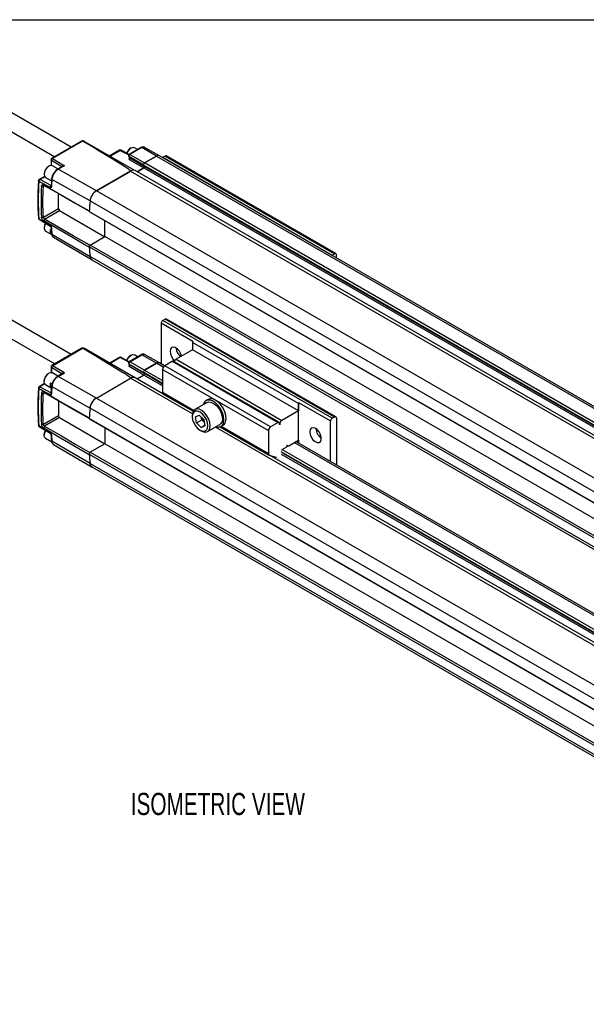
# Model space of a CAD drawing. Header units: millimetres. Extents: x 16 to 683, y 16 to 524.
# Tile 9 of 12: x 412 to 547, y 289 to 524. Entities that reach past the tile are written whole.
import ezdxf

# ---------------------------------------------------------------- set-up
doc = ezdxf.new("R2010")
doc.units = ezdxf.units.MM
doc.header["$LTSCALE"] = 2.5
doc.layers.add('DIMENSIONS', color=140, linetype='Continuous', lineweight=25)
doc.layers.add('TEXT', color=140, linetype='Continuous', lineweight=25)
doc.styles.add('SLDTEXTSTYLE0', font='TXT', dxfattribs={"width": 0.7})

msp = doc.modelspace()

# ---------------------------------------------------------------- linework, layer by layer
for p, q in [((424.56, 493.429), (407.315, 503.384)), ((405.351, 499.982), (420.631, 491.161)), ((427.115, 494.904), (419.935, 490.759)), ((427.292, 494.886), (420.112, 490.743)), ((427.748, 494.825), (439.53, 488.022)), ((436.112, 492.69), (433.779, 491.343)), ((433.881, 491.284), (436.289, 492.673)), ((436.289, 492.673), (438.302, 491.609)), ((438.375, 491.683), (436.458, 492.696)), ((436.462, 492.694), (436.458, 492.696)), ((438.269, 491.282), (438.458, 490.998)), ((441.232, 493.342), (438.377, 491.694)), ((441.408, 493.326), (438.554, 491.678)), ((438.554, 491.678), (442.092, 489.672)), ((438.847, 493.236), (438.733, 493.17)), ((440.418, 492.873), (439.65, 493.316)), ((444.946, 491.319), (441.408, 493.326)), ((444.946, 491.319), (442.092, 489.672)), ((442.092, 489.672), (444.946, 491.319)), ((445.656, 491.392), (442.096, 493.397)), ((444.946, 491.319), (667.179, 363.026)), ((667.894, 363.097), (445.66, 491.39)), ((446.966, 491.319), (446.461, 491.027)), ((446.966, 491.319), (487.372, 467.993)), ((487.729, 468.028), (447.323, 491.354)), ((419.275, 488.935), (419.161, 488.87)), ((419.757, 490.45), (419.757, 489.113)), ((419.759, 489.09), (419.757, 489.109)), ((419.853, 490.31), (422.342, 488.796)), ((419.853, 489.087), (419.853, 490.31)), ((421.4, 488.252), (420.079, 489.015)), ((420.112, 490.743), (422.939, 489.022)), ((422.593, 488.941), (421.291, 488.189)), ((422.939, 489.022), (421.467, 488.173)), ((441.871, 489.111), (438.36, 491.186)), ((438.36, 491.186), (438.532, 490.929)), ((438.373, 490.524), (441.91, 488.517)), ((438.462, 490.992), (438.458, 490.998)), ((438.532, 490.929), (442.043, 488.853)), ((442.043, 488.853), (441.871, 489.111)), ((441.871, 489.111), (664.105, 360.818)), ((442.043, 488.853), (441.871, 489.111)), ((664.325, 361.379), (442.092, 489.672)), ((446.461, 491.027), (486.867, 467.701)), ((418.139, 487.098), (418.139, 486.967)), ((421.291, 488.189), (420.835, 487.829)), ((430.57, 483.02), (421.467, 488.173)), ((438.759, 487.747), (430.57, 483.02)), ((430.575, 483.023), (438.759, 487.747)), ((438.759, 487.747), (660.992, 359.455)), ((439.83, 487.853), (439.471, 488.061)), ((662.064, 359.561), (439.83, 487.853)), ((441.91, 488.517), (440.296, 487.585)), ((440.296, 487.585), (441.91, 488.517)), ((441.91, 488.517), (664.144, 360.224)), ((442.043, 488.853), (664.276, 360.561)), ((416.764, 485.432), (416.788, 485.497)), ((419.803, 483.718), (416.866, 485.286)), ((418.225, 486.461), (416.939, 485.718)), ((417.109, 485.706), (418.297, 486.391)), ((419.803, 484.267), (417.109, 485.706)), ((418.218, 484.242), (417.931, 484.076)), ((418.217, 484.243), (418.014, 484.436)), ((418.472, 486.231), (419.912, 485.4)), ((429.064, 480.6), (419.964, 485.748)), ((417.931, 484.076), (417.476, 484.121)), ((421.535, 478.78), (421.535, 482.341)), ((652.809, 354.73), (430.575, 483.023)), ((429.07, 480.603), (651.303, 352.31)), ((417.931, 476.699), (421.535, 478.78)), ((418.217, 476.282), (421.787, 478.343)), ((421.787, 478.343), (432.572, 472.073)), ((428.878, 478.212), (428.883, 478.207)), ((428.878, 478.123), (651.111, 349.831)), ((429.079, 477.931), (428.878, 478.123)), ((429.079, 477.931), (651.313, 349.638)), ((416.866, 476.359), (419.803, 474.554)), ((416.935, 476.22), (419.714, 474.513)), ((417.476, 476.713), (417.931, 476.699)), ((418.217, 476.282), (418.015, 475.857)), ((432.597, 472.088), (432.597, 475.901)), ((418.139, 474.267), (418.139, 474.136)), ((418.472, 473.4), (419.916, 472.566)), ((419.595, 473.759), (419.791, 473.646)), ((419.595, 472.957), (419.839, 473.098)), ((419.87, 472.798), (419.595, 472.957)), ((419.964, 472.709), (429.064, 467.372)), ((420.33, 471.958), (429.553, 466.551)), ((429.079, 470.057), (432.597, 472.088)), ((654.83, 343.795), (432.597, 472.088)), ((428.878, 469.632), (429.079, 470.057)), ((651.111, 341.34), (428.878, 469.632)), ((428.883, 469.555), (428.878, 469.545)), ((651.313, 341.765), (429.079, 470.057)), ((486.867, 467.701), (487.372, 467.993)), ((651.303, 339.082), (429.07, 467.375)), ((429.504, 466.586), (651.737, 338.294)), ((487.877, 467.018), (487.877, 467.701)), ((424.56, 443.97), (407.315, 453.925)), ((446.006, 451.475), (453.583, 447.102)), ((446.006, 451.475), (446.006, 441.731)), ((446.966, 452.358), (446.461, 452.067)), ((486.867, 428.741), (446.461, 452.067)), ((487.372, 429.032), (446.966, 452.358)), ((487.729, 429.068), (447.323, 452.394)), ((405.351, 450.523), (420.631, 441.702)), ((478.786, 432.24), (453.532, 446.818)), ((453.532, 446.818), (453.532, 445.069)), ((427.115, 445.446), (419.935, 441.3)), ((420.112, 441.284), (427.292, 445.427)), ((439.522, 438.568), (427.748, 445.366)), ((453.532, 445.069), (449.604, 442.801)), ((478.786, 430.49), (453.532, 445.069)), ((436.112, 443.231), (433.779, 441.884)), ((436.289, 443.214), (433.881, 441.824)), ((438.293, 442.155), (436.289, 443.214)), ((438.368, 442.228), (436.458, 443.237)), ((441.232, 443.883), (438.376, 442.234)), ((438.554, 442.219), (441.408, 443.867)), ((442.092, 440.213), (438.554, 442.219)), ((438.847, 443.777), (438.733, 443.711)), ((440.418, 443.413), (439.65, 443.857)), ((444.946, 441.86), (441.408, 443.867)), ((445.656, 441.933), (442.096, 443.938)), ((446.849, 441.245), (445.66, 441.931)), ((448.713, 442.321), (446.875, 441.261)), ((448.713, 442.321), (473.967, 427.743)), ((474.145, 427.76), (448.892, 442.339)), ((449.604, 442.801), (474.858, 428.222)), ((419.757, 440.991), (419.757, 439.654)), ((419.759, 439.631), (419.757, 439.65)), ((422.342, 439.337), (419.853, 440.851)), ((419.853, 440.851), (419.853, 439.628)), ((421.4, 438.793), (420.079, 439.556)), ((422.939, 439.563), (420.112, 441.284)), ((421.467, 438.714), (422.939, 439.563)), ((438.27, 441.821), (438.458, 441.539)), ((438.288, 441.798), (438.36, 441.727)), ((438.36, 441.727), (441.871, 439.652)), ((438.36, 441.727), (438.532, 441.47)), ((441.91, 439.058), (438.373, 441.065)), ((438.458, 441.539), (438.462, 441.533)), ((442.043, 439.394), (438.532, 441.47)), ((441.871, 439.652), (442.043, 439.394)), ((441.871, 439.652), (442.043, 439.394)), ((446.37, 437.055), (441.871, 439.652)), ((442.092, 440.213), (444.946, 441.86)), ((444.946, 441.86), (442.092, 440.213)), ((442.092, 440.213), (446.37, 437.743)), ((446.549, 440.934), (444.946, 441.86)), ((446.37, 440.386), (471.624, 425.807)), ((446.37, 440.386), (446.37, 434.843)), ((472.129, 426.682), (446.875, 441.261)), ((418.139, 437.639), (418.139, 437.508)), ((419.275, 439.476), (419.161, 439.411)), ((420.89, 438.414), (420.786, 438.332)), ((421.291, 438.73), (420.89, 438.414)), ((422.593, 439.482), (421.291, 438.73)), ((430.57, 433.561), (421.467, 438.714)), ((430.57, 433.561), (438.759, 438.288)), ((453.476, 429.792), (438.759, 438.288)), ((439.83, 438.394), (439.462, 438.607)), ((446.453, 434.571), (439.83, 438.394)), ((440.296, 438.126), (441.91, 439.058)), ((441.91, 439.058), (440.296, 438.126)), ((446.37, 436.483), (441.91, 439.058)), ((446.37, 436.896), (442.043, 439.394)), ((416.788, 436.038), (416.764, 435.973)), ((416.866, 435.827), (419.803, 434.259)), ((418.225, 437.002), (416.939, 436.259)), ((418.297, 436.932), (417.109, 436.247)), ((417.109, 436.247), (419.803, 434.808)), ((418.217, 434.784), (418.014, 434.977)), ((418.247, 437.012), (418.228, 437.004)), ((418.472, 436.772), (419.913, 435.94)), ((420, 436.897), (419.595, 437.131)), ((419.872, 436.49), (419.595, 436.329)), ((419.595, 436.329), (419.999, 436.096)), ((419.822, 434.821), (419.943, 436.307)), ((419.903, 436.626), (419.859, 436.431)), ((419.885, 436.493), (419.861, 436.431)), ((419.964, 436.289), (429.064, 431.141)), ((453.788, 430.561), (446.37, 434.843)), ((417.476, 434.662), (417.931, 434.617)), ((417.931, 434.617), (418.218, 434.783)), ((419.803, 434.808), (419.822, 434.821)), ((421.535, 432.882), (421.535, 429.321)), ((430.575, 433.564), (652.809, 305.271)), ((446.518, 434.516), (453.67, 430.388)), ((456.974, 432.483), (454.078, 430.811)), ((457.212, 433.238), (456.706, 432.947)), ((478.836, 432.523), (486.412, 428.149)), ((478.836, 422.779), (478.836, 432.523)), ((651.303, 302.851), (429.07, 431.144)), ((478.786, 430.49), (474.858, 428.222)), ((478.786, 432.24), (478.786, 430.49)), ((421.535, 429.321), (417.931, 427.239)), ((421.787, 428.884), (418.217, 426.823)), ((421.787, 428.884), (432.572, 422.614)), ((428.883, 428.748), (428.878, 428.753)), ((651.111, 300.372), (428.878, 428.664)), ((428.878, 428.664), (429.079, 428.472)), ((651.313, 300.179), (429.079, 428.472)), ((453.45, 429.421), (453.45, 429.091)), ((454.2, 429.073), (455.067, 429.475)), ((454.444, 427.615), (454.2, 429.073)), ((454.444, 427.615), (455.706, 428.344)), ((455.067, 429.475), (456.176, 428.418)), ((455.706, 428.344), (455.603, 428.964)), ((456.28, 427.798), (455.706, 428.344)), ((456.176, 428.418), (456.42, 426.961)), ((486.412, 418.405), (486.412, 428.149)), ((487.372, 429.032), (486.867, 428.741)), ((487.877, 428.741), (487.877, 417.559)), ((419.803, 425.095), (416.866, 426.9)), ((416.934, 426.761), (419.714, 425.054)), ((417.931, 427.239), (417.476, 427.254)), ((418.217, 426.823), (418.015, 426.398)), ((432.597, 426.442), (432.597, 422.629)), ((455.553, 426.559), (454.444, 427.615)), ((455.31, 425.869), (455.596, 425.703)), ((455.553, 426.559), (456.405, 427.051)), ((456.42, 426.961), (455.553, 426.559)), ((457.114, 425.553), (460.01, 427.225)), ((619.071, 334.196), (458.967, 426.622)), ((460.099, 426.676), (471.772, 419.937)), ((460.278, 426.761), (460.783, 427.052)), ((471.624, 420.264), (460.324, 426.788)), ((471.624, 425.807), (471.624, 420.264)), ((473.967, 427.743), (472.129, 426.682)), ((474.378, 427.179), (474.207, 427.681)), ((418.139, 424.808), (418.139, 424.677)), ((418.472, 423.941), (419.915, 423.108)), ((429.064, 417.913), (419.964, 423.25)), ((476.525, 422.186), (478.786, 423.491)), ((625.676, 338.01), (478.194, 423.149)), ((478.786, 423.491), (478.786, 422.808)), ((420.33, 422.499), (429.553, 417.092)), ((432.597, 422.629), (429.079, 420.598)), ((654.83, 294.336), (432.597, 422.629)), ((474.879, 421.271), (476.01, 421.923)), ((474.892, 421.278), (622.404, 336.121)), ((476.106, 422.132), (476.045, 422.309)), ((476.083, 422.199), (476.168, 422.15)), ((625.258, 337.768), (477.776, 422.908)), ((429.079, 420.598), (428.878, 420.173)), ((428.878, 420.173), (651.111, 291.881)), ((428.878, 420.086), (428.883, 420.096)), ((429.079, 420.598), (651.313, 292.306)), ((471.824, 419.915), (473.489, 419.42)), ((619.698, 334.559), (471.859, 419.905)), ((621.808, 335.777), (474.701, 420.7)), ((621.313, 335.491), (474.74, 420.106)), ((621.671, 335.697), (474.873, 420.442)), ((429.07, 417.916), (651.303, 289.623)), ((429.504, 417.127), (651.737, 288.835))]:
    msp.add_line(p, q)
at = {"flags": 128}
for points in [[(439.65, 493.316), (439.282, 493.387), (438.847, 493.236)], [(419.275, 488.935), (418.84, 488.585), (418.472, 488.087), (418.225, 487.519), (418.139, 486.967), (418.225, 486.515), (418.472, 486.231), (418.472, 486.231)], [(420.079, 489.015), (419.71, 489.087), (419.275, 488.935)], [(438.532, 490.929), (438.488, 490.962), (438.462, 490.992)], [(446.461, 491.027), (446.39, 490.981), (446.381, 490.974)], [(418.015, 484.436), (418.815, 483.977), (422.018, 482.142), (425.448, 480.177), (428.878, 478.212)], [(418.217, 484.243), (419.018, 483.784), (422.22, 481.949), (425.65, 479.984), (428.879, 478.134)], [(428.878, 469.545), (428.078, 470.01), (424.875, 471.871), (421.445, 473.864), (418.015, 475.857)], [(418.481, 475.271), (418.472, 475.256), (418.225, 474.688), (418.139, 474.136), (418.225, 473.684), (418.472, 473.4), (418.472, 473.4)], [(429.047, 469.989), (428.279, 470.435), (425.077, 472.296), (421.647, 474.289), (418.217, 476.282)], [(486.787, 467.648), (486.797, 467.655), (486.867, 467.701)], [(450.889, 443.543), (450.723, 444.093), (450.379, 444.728), (449.922, 445.254), (449.414, 445.602), (448.923, 445.724), (448.515, 445.604), (448.247, 445.258), (448.153, 444.733)], [(437.845, 442.504), (438.043, 442.929), (438.412, 443.426), (438.847, 443.777), (439.282, 443.928), (439.65, 443.857)], [(418.472, 436.772), (418.472, 436.772), (418.225, 437.056), (418.139, 437.508), (418.225, 438.06), (418.472, 438.628), (418.84, 439.125), (419.275, 439.476), (419.71, 439.628), (420.079, 439.556)], [(438.462, 441.533), (438.488, 441.503), (438.532, 441.47)], [(428.878, 428.753), (428.078, 429.211), (424.875, 431.046), (421.445, 433.011), (418.015, 434.977)], [(428.879, 428.675), (428.279, 429.019), (425.077, 430.853), (421.647, 432.819), (418.217, 434.784)], [(461.017, 428.396), (460.924, 429.237), (460.65, 430.123), (460.216, 430.99), (459.654, 431.772), (459.006, 432.412), (458.32, 432.863), (457.646, 433.09), (457.036, 433.077), (456.533, 432.825), (456.176, 432.353), (456.034, 431.94)], [(456.974, 432.483), (456.979, 432.486), (457.485, 432.624), (458.076, 432.526), (458.703, 432.198), (459.313, 431.671), (459.851, 430.987), (460.274, 430.207), (460.544, 429.396), (460.639, 428.625), (460.549, 427.959), (460.284, 427.455), (460.01, 427.225)], [(460.783, 427.052), (461.135, 427.359), (461.413, 427.903), (461.521, 428.605), (461.451, 429.417), (461.208, 430.279), (460.808, 431.133), (460.28, 431.916), (459.662, 432.575), (458.997, 433.062), (458.332, 433.343), (457.714, 433.398), (457.212, 433.238)], [(457.743, 426.943), (457.647, 427.729), (457.37, 428.555), (456.935, 429.347), (456.38, 430.037), (455.757, 430.561), (455.119, 430.874), (454.523, 430.948), (454.023, 430.776), (453.662, 430.374), (453.474, 429.777), (453.45, 429.421)], [(457.17, 426.943), (457.079, 427.659), (456.815, 428.411), (456.404, 429.124), (455.885, 429.728), (455.31, 430.165), (454.735, 430.392), (454.217, 430.386), (453.805, 430.148), (453.541, 429.702), (453.45, 429.091), (453.541, 428.374), (453.805, 427.623), (454.217, 426.91), (454.735, 426.306), (455.31, 425.869), (455.885, 425.642), (456.404, 425.648), (456.815, 425.885), (457.079, 426.332), (457.17, 426.943)], [(459.069, 426.682), (459.654, 426.594), (460.216, 426.727), (460.65, 427.093), (460.924, 427.663), (461.017, 428.396)], [(474.207, 427.681), (474.191, 427.714), (474.171, 427.741), (474.145, 427.761), (474.115, 427.773), (474.081, 427.777), (474.045, 427.773), (474.006, 427.762), (473.967, 427.743)], [(418.015, 426.398), (418.815, 425.933), (422.018, 424.072), (425.448, 422.079), (428.878, 420.086)], [(418.472, 423.941), (418.472, 423.941), (418.225, 424.224), (418.139, 424.677), (418.225, 425.229), (418.472, 425.797), (418.48, 425.811)], [(418.217, 426.823), (419.018, 426.357), (422.22, 424.497), (425.65, 422.504), (429.047, 420.53)], [(455.596, 425.703), (455.757, 425.618), (456.38, 425.422), (456.935, 425.471), (457.37, 425.762), (457.647, 426.267), (457.743, 426.943)], [(481.488, 425.489), (481.582, 424.855), (481.85, 424.199), (482.258, 423.609), (482.749, 423.164), (483.257, 422.925), (483.714, 422.924), (484.058, 423.161), (484.242, 423.604), (484.242, 424.194), (484.058, 424.85), (483.714, 425.484), (483.257, 426.01), (482.749, 426.358), (482.258, 426.48), (481.85, 426.36), (481.582, 426.014), (481.488, 425.489)], [(476.045, 422.309), (476.076, 422.243), (476.117, 422.189), (476.169, 422.15), (476.229, 422.125), (476.296, 422.117), (476.369, 422.124), (476.446, 422.147), (476.525, 422.186)], [(473.489, 419.42), (473.522, 419.412), (473.536, 419.41)]]:
    msp.add_lwpolyline(points, dxfattribs=at)
for centre, radius, start, end in [((427.412, 494.052), 0.842, 66.5421, 98.235), ((436.186, 492.528), 0.178, 54.88667, 114.47433), ((436.393, 492.538), 0.171, 67.78908, 127.61016), ((439.958, 491.277), 2.256, 122.89395, 161.85285), ((440.205, 491.136), 2.501, 122.87782, 160.67308), ((441.305, 493.18), 0.178, 54.88667, 114.47433), ((441.814, 492.758), 0.699, 66.21109, 125.57229), ((445.365, 490.733), 0.721, 66.21109, 125.57229), ((445.364, 490.735), 0.719, 65.69288, 125.61758), ((447.175, 491.027), 0.359, 65.69288, 125.61758), ((438.207, 490.823), 0.342, 299.01799, 18.00011), ((442.322, 489.257), 0.474, 119.01815, 198.00012), ((442.322, 489.257), 0.474, 119.01799, 198.00011), ((420.359, 486.997), 2.223, 122.60548, 177.39452), ((439.385, 486.887), 1.064, 65.26199, 126.04847), ((439.385, 486.885), 1.066, 65.30813, 126.00233), ((441.772, 488.766), 0.284, 299.01799, 18.00011), ((441.772, 488.766), 0.284, 299.01799, 18.00011), ((484.019, 480.823), 67.301, 176.1973, 183.8027), ((496.779, 478.656), 77.142, 174.72521, 176.23769), ((484.691, 480.417), 67.317, 176.84597, 183.15403), ((432.385, 480.219), 3.338, 122.8418, 173.39588), ((505.659, 473.43), 76.924, 174.64964, 176.50193), ((505.729, 473.421), 77, 174.65029, 176.43282), ((422.084, 478.805), 0.549, 182.61517, 237.26936), ((420.318, 474.168), 2.182, 149.01233, 177.40564), ((421.038, 473.358), 1.498, 164.46971, 195.53024), ((477.667, 478.656), 58.009, 184.05554, 185.88458), ((486.958, 473.43), 58.204, 183.74083, 185.9716), ((486.882, 473.42), 58.133, 183.82256, 185.97243), ((487.569, 467.751), 0.312, 350.78596, 129.20329), ((430.044, 467.398), 0.975, 181.34683, 236.33492), ((447.06, 451.136), 1.107, 122.76829, 162.14054), ((447.175, 452.066), 0.359, 65.69288, 125.61758), ((454.429, 446.805), 0.897, 160.66478, 179.12399), ((427.412, 444.593), 0.842, 66.5421, 98.23501), ((451.224, 444.89), 3.075, 182.92501, 231.09175), ((452.723, 445.757), 3.115, 184.96952, 228.74245), ((436.186, 443.069), 0.178, 54.88667, 114.47433), ((436.393, 443.079), 0.171, 67.78908, 127.61016), ((439.958, 441.817), 2.256, 122.8999, 161.85246), ((441.305, 443.721), 0.178, 54.88667, 114.47433), ((441.814, 443.299), 0.699, 66.21109, 125.57229), ((445.365, 441.274), 0.721, 66.21109, 125.57229), ((445.364, 441.276), 0.719, 65.69288, 125.61758), ((448.817, 442.18), 0.175, 64.88371, 126.42675), ((450.208, 441.866), 1.113, 122.85909, 162.90307), ((420.114, 440.991), 0.357, 119.87463, 180.06207), ((438.207, 441.364), 0.342, 299.01799, 18.00011), ((442.322, 439.798), 0.474, 119.01799, 198.00011), ((442.322, 439.798), 0.474, 119.01799, 198.00011), ((447.467, 440.336), 1.098, 122.60548, 177.39452), ((420.359, 437.538), 2.223, 122.6112, 177.39417), ((439.385, 437.428), 1.064, 65.26199, 126.04847), ((439.385, 437.426), 1.066, 65.30813, 126.00233), ((441.772, 439.307), 0.284, 299.01799, 18.00011), ((441.772, 439.307), 0.284, 299.01799, 18.00011), ((484.019, 431.364), 67.301, 176.1973, 183.8027), ((421.038, 436.73), 1.498, 164.46974, 195.53031), ((496.779, 429.197), 77.142, 174.72521, 176.23769), ((420.641, 436.905), 0.723, 177.78662, 208.01688), ((446.737, 434.812), 0.368, 175.15106, 233.53684), ((484.691, 430.958), 67.317, 176.84597, 183.15403), ((432.385, 430.76), 3.338, 122.8418, 173.39588), ((479.683, 432.226), 0.897, 160.66478, 179.12399), ((505.659, 423.971), 76.924, 174.64964, 176.50193), ((505.732, 423.961), 77.003, 174.65031, 176.43277), ((422.084, 429.346), 0.549, 182.61517, 237.26936), ((457.794, 429.451), 2.17, 195.52153, 225.06738), ((475.38, 427.35), 1.017, 120.93057, 189.67381), ((487.466, 427.81), 1.107, 122.76829, 162.14054), ((487.569, 428.791), 0.312, 350.78596, 129.20329), ((420.318, 424.709), 2.181, 149.05959, 177.40769), ((472.721, 425.757), 1.098, 122.60548, 177.39452), ((485.936, 426.453), 2.988, 184.0169, 235.97772), ((477.667, 429.197), 58.009, 184.05554, 185.88458), ((475.059, 420.991), 0.332, 122.68359, 169.49263), ((475.905, 422.098), 0.203, 300.93057, 9.67381), ((486.958, 423.971), 58.204, 183.74083, 185.9716), ((486.88, 423.961), 58.131, 183.8225, 185.97245), ((471.952, 420.221), 0.331, 172.39468, 247.20096), ((430.044, 417.938), 0.975, 181.34683, 236.33492)]:
    msp.add_arc(centre, radius, start, end)
for centre in [(265.09, 586.254), (265.09, 536.795)]:
    msp.add_ellipse(centre, major_axis=(173.673, -98.502), ratio=0.0075565, start_param=6.2787444, end_param=6.6529922)
for points, knots in [([(427.292, 494.886), (427.277, 494.893), (427.243, 494.91), (427.174, 494.924), (427.128, 494.906), (427.099, 494.895)], [0, 0, 0, 0, 0.2263216, 0.5110059, 1, 1, 1, 1]), ([(427.721, 494.825), (427.704, 494.837), (427.566, 494.932), (427.358, 494.955), (427.185, 494.912), (427.163, 494.907)], [0, 0, 0, 0, 0.1108889, 0.8861802, 1, 1, 1, 1]), ([(436.458, 492.696), (436.416, 492.712), (436.336, 492.745), (436.211, 492.737), (436.144, 492.702), (436.114, 492.687)], [0, 0, 0, 0, 0.3687534, 0.7234067, 1, 1, 1, 1]), ([(438.414, 491.709), (438.412, 491.709), (438.381, 491.698), (438.331, 491.654), (438.274, 491.579), (438.242, 491.489), (438.236, 491.4), (438.25, 491.32), (438.274, 491.278), (438.284, 491.259)], [0, 0, 0, 0, 0.0136119, 0.1869612, 0.3649482, 0.5408585, 0.7082101, 0.8621407, 1, 1, 1, 1]), ([(438.36, 491.186), (438.342, 491.199), (438.309, 491.221), (438.289, 491.253), (438.281, 491.267)], [0, 0, 0, 0, 0.572653, 1, 1, 1, 1]), ([(438.554, 491.678), (438.516, 491.656), (438.477, 491.622), (438.411, 491.54), (438.383, 491.491), (438.344, 491.392), (438.333, 491.342), (438.332, 491.253), (438.342, 491.214), (438.36, 491.186)], [0, 0, 0, 0, 0.25, 0.25, 0.5, 0.5, 0.75, 0.75, 1, 1, 1, 1]), ([(438.416, 491.704), (438.429, 491.708), (438.466, 491.719), (438.52, 491.694), (438.554, 491.678)], [0, 0, 0, 0, 0.3654682, 1, 1, 1, 1]), ([(442.094, 493.386), (442.079, 493.398), (441.973, 493.484), (441.698, 493.504), (441.422, 493.451), (441.271, 493.359), (441.233, 493.335)], [0, 0, 0, 0, 0.0678347, 0.4570696, 0.8605617, 1, 1, 1, 1]), ([(419.853, 490.31), (419.824, 490.331), (419.77, 490.372), (419.762, 490.424), (419.758, 490.449)], [0, 0, 0, 0, 0.5143639, 1, 1, 1, 1]), ([(419.936, 490.758), (419.934, 490.758), (419.889, 490.742), (419.825, 490.668), (419.763, 490.56), (419.762, 490.482), (419.762, 490.449)], [0, 0, 0, 0, 0.018037, 0.3789926, 0.7400449, 1, 1, 1, 1]), ([(420.112, 490.743), (420.043, 490.706), (419.976, 490.638), (419.88, 490.478), (419.852, 490.386), (419.853, 490.31)], [0, 0, 0, 0, 0.5, 0.5, 1, 1, 1, 1]), ([(419.936, 490.759), (419.961, 490.769), (420.012, 490.788), (420.078, 490.758), (420.112, 490.743)], [0, 0, 0, 0, 0.4968392, 1, 1, 1, 1]), ([(422.939, 489.022), (422.868, 489.019), (422.744, 489.013), (422.639, 488.961), (422.594, 488.938)], [0, 0, 0, 0, 0.5704648, 1, 1, 1, 1]), ([(438.396, 490.765), (438.388, 490.75), (438.343, 490.672), (438.359, 490.59), (438.373, 490.524)], [0, 0, 0, 0, 0.1989402, 1, 1, 1, 1]), ([(438.452, 490.994), (438.452, 490.99), (438.453, 490.977), (438.449, 490.935), (438.437, 490.88), (438.414, 490.813), (438.388, 490.763), (438.373, 490.734)], [0, 0, 0, 0, 0.1116426, 0.3386501, 0.5218766, 0.7140151, 1, 1, 1, 1]), ([(420.679, 487.576), (420.656, 487.552), (420.611, 487.506), (420.546, 487.43), (420.483, 487.352), (420.422, 487.27), (420.365, 487.185), (420.31, 487.098), (420.258, 487.009), (420.21, 486.918), (420.144, 486.782), (420.07, 486.601), (420.004, 486.383), (419.972, 486.214), (419.956, 486.089), (419.952, 486.03), (419.95, 486.001)], [0, 0, 0, 0, 0.055601, 0.1112503, 0.1669263, 0.222608, 0.2782732, 0.3339001, 0.3894681, 0.4449557, 0.5003409, 0.6367032, 0.7655527, 0.8866814, 0.9434628, 1, 1, 1, 1]), ([(421.467, 488.173), (421.437, 488.155), (421.377, 488.119), (421.288, 488.058), (421.199, 487.991), (421.112, 487.92), (421.027, 487.844), (420.944, 487.764), (420.864, 487.68), (420.787, 487.594), (420.714, 487.506), (420.644, 487.417), (420.578, 487.326), (420.516, 487.236), (420.428, 487.099), (420.321, 486.91), (420.205, 486.668), (420.111, 486.426), (420.04, 486.189), (419.989, 485.962), (419.972, 485.819), (419.964, 485.748)], [0, 0, 0, 0, 0.0407552, 0.0814741, 0.1220562, 0.1624016, 0.2024122, 0.2419929, 0.2810524, 0.3195047, 0.3572695, 0.3942728, 0.4304479, 0.4657351, 0.500082, 0.5871221, 0.6734902, 0.7585222, 0.8416149, 0.9222483, 1, 1, 1, 1]), ([(421.467, 488.173), (421.434, 488.188), (421.368, 488.218), (421.317, 488.199), (421.291, 488.189)], [0, 0, 0, 0, 0.50277639, 1, 1, 1, 1]), ([(416.777, 485.428), (416.738, 484.863), (416.63, 483.273), (416.6, 480.734), (416.637, 478.323), (416.744, 476.946), (416.778, 476.513)], [0, 0, 0, 0, 0.1831839, 0.5149339, 0.8475217, 1, 1, 1, 1]), ([(416.866, 485.286), (416.838, 485.307), (416.781, 485.348), (416.752, 485.404), (416.763, 485.43), (416.764, 485.432)], [0, 0, 0, 0, 0.4765819, 0.9531639, 1, 1, 1, 1]), ([(416.94, 485.717), (416.937, 485.716), (416.893, 485.7), (416.829, 485.626), (416.77, 485.526), (416.768, 485.456), (416.768, 485.432)], [0, 0, 0, 0, 0.023105, 0.4085993, 0.794304, 1, 1, 1, 1]), ([(417.109, 485.706), (417.08, 485.689), (417.05, 485.666), (416.992, 485.605), (416.964, 485.568), (416.917, 485.487), (416.898, 485.444), (416.873, 485.361), (416.867, 485.321), (416.866, 485.286)], [0, 0, 0, 0, 0.25, 0.25, 0.5, 0.5, 0.75, 0.75, 1, 1, 1, 1]), ([(416.94, 485.717), (416.964, 485.727), (417.013, 485.746), (417.076, 485.719), (417.109, 485.706)], [0, 0, 0, 0, 0.4879982, 1, 1, 1, 1]), ([(417.476, 484.121), (417.481, 484.2), (417.498, 484.271), (417.556, 484.387), (417.598, 484.433), (417.697, 484.492), (417.756, 484.505), (417.88, 484.496), (417.948, 484.474), (418.015, 484.436)], [0, 0, 0, 0, 0.25, 0.25, 0.5, 0.5, 0.75, 0.75, 1, 1, 1, 1]), ([(417.931, 484.076), (417.933, 484.091), (417.936, 484.119), (417.948, 484.154), (417.961, 484.183), (417.976, 484.206), (417.99, 484.224), (418.004, 484.237), (418.017, 484.247), (418.043, 484.263), (418.087, 484.277), (418.153, 484.273), (418.196, 484.253), (418.217, 484.243)], [0, 0, 0, 0, 0.0916696, 0.175133, 0.250387, 0.3174287, 0.3762558, 0.4268665, 0.4692594, 0.5034341, 0.6785059, 0.8439696, 1, 1, 1, 1]), ([(419.803, 483.718), (419.797, 483.732), (419.781, 483.762), (419.755, 483.823), (419.722, 483.925), (419.707, 484.035), (419.718, 484.13), (419.737, 484.189), (419.764, 484.236), (419.79, 484.257), (419.803, 484.267)], [0, 0, 0, 0, 0.0700353, 0.1603059, 0.3092453, 0.5721288, 0.6939516, 0.8018432, 0.9039061, 1, 1, 1, 1]), ([(419.964, 485.748), (419.9, 485.785), (419.861, 485.833), (419.856, 485.926), (419.89, 485.97), (419.95, 486.001)], [0, 0, 0, 0, 0.5, 0.5, 1, 1, 1, 1]), ([(430.57, 483.02), (430.477, 482.967), (430.386, 482.904), (430.206, 482.762), (430.116, 482.682), (429.944, 482.506), (429.861, 482.412), (429.705, 482.212), (429.63, 482.104), (429.493, 481.883), (429.43, 481.77), (429.317, 481.538), (429.267, 481.418), (429.182, 481.181), (429.148, 481.063), (429.094, 480.829), (429.075, 480.712), (429.064, 480.6)], [0, 0, 0, 0, 0.125, 0.125, 0.25, 0.25, 0.375, 0.375, 0.5, 0.5, 0.625, 0.625, 0.75, 0.75, 0.875, 0.875, 1, 1, 1, 1]), ([(416.762, 476.514), (416.762, 476.513), (416.752, 476.484), (416.782, 476.424), (416.838, 476.381), (416.866, 476.359)], [0, 0, 0, 0, 0.01626532, 0.50813266, 1, 1, 1, 1]), ([(416.762, 476.503), (416.762, 476.499), (416.762, 476.463), (416.783, 476.391), (416.838, 476.299), (416.892, 476.238), (416.931, 476.223), (416.932, 476.223)], [0, 0, 0, 0, 0.0330921, 0.3211426, 0.6367093, 0.9880112, 1, 1, 1, 1]), ([(416.866, 476.359), (416.87, 476.327), (416.878, 476.264), (416.917, 476.235), (416.936, 476.222)], [0, 0, 0, 0, 0.521056, 1, 1, 1, 1]), ([(418.015, 475.857), (417.948, 475.896), (417.881, 475.949), (417.756, 476.076), (417.697, 476.151), (417.598, 476.308), (417.557, 476.393), (417.498, 476.557), (417.481, 476.639), (417.476, 476.713)], [0, 0, 0, 0, 0.25, 0.25, 0.5, 0.5, 0.75, 0.75, 1, 1, 1, 1]), ([(418.217, 476.282), (418.205, 476.289), (418.179, 476.305), (418.141, 476.336), (418.102, 476.373), (418.064, 476.416), (418.028, 476.463), (417.989, 476.523), (417.949, 476.606), (417.937, 476.665), (417.931, 476.699)], [0, 0, 0, 0, 0.0927375, 0.188843, 0.2883594, 0.3913255, 0.497776, 0.6070561, 0.7745754, 1, 1, 1, 1]), ([(419.803, 474.554), (419.775, 474.539), (419.726, 474.514), (419.719, 474.515), (419.716, 474.516)], [0, 0, 0, 0, 0.5881141, 1, 1, 1, 1]), ([(419.734, 474.452), (419.755, 474.055), (419.784, 473.512), (419.85, 472.995), (419.868, 472.856)], [0, 0, 0, 0, 0.73109494, 1, 1, 1, 1]), ([(419.859, 472.856), (419.875, 472.754), (419.906, 472.547), (420.026, 472.282), (420.19, 472.059), (420.334, 471.962), (420.407, 471.913)], [0, 0, 0, 0, 0.2456101, 0.4951986, 0.74718, 1, 1, 1, 1]), ([(419.862, 472.855), (419.866, 472.828), (419.876, 472.772), (419.934, 472.731), (419.964, 472.709)], [0, 0, 0, 0, 0.4705871, 1, 1, 1, 1]), ([(419.964, 472.709), (419.999, 472.525), (420.065, 472.175), (420.295, 472.015), (420.403, 471.939)], [0, 0, 0, 0, 0.5267073, 1, 1, 1, 1]), ([(429.064, 467.372), (429.099, 467.196), (429.167, 466.849), (429.386, 466.675), (429.495, 466.588)], [0, 0, 0, 0, 0.5057373, 1, 1, 1, 1]), ([(427.292, 445.427), (427.261, 445.44), (427.212, 445.462), (427.146, 445.458), (427.115, 445.443), (427.099, 445.436)], [0, 0, 0, 0, 0.4638858, 0.7268967, 1, 1, 1, 1]), ([(427.721, 445.366), (427.704, 445.378), (427.566, 445.473), (427.358, 445.496), (427.185, 445.453), (427.163, 445.448)], [0, 0, 0, 0, 0.1109018, 0.8862842, 1, 1, 1, 1]), ([(436.458, 443.237), (436.416, 443.253), (436.335, 443.285), (436.211, 443.278), (436.143, 443.243), (436.114, 443.228)], [0, 0, 0, 0, 0.3678777, 0.7220821, 1, 1, 1, 1]), ([(438.386, 442.24), (438.37, 442.23), (438.336, 442.207), (438.293, 442.159), (438.258, 442.096), (438.237, 442.023), (438.234, 441.947), (438.248, 441.875), (438.273, 441.814), (438.298, 441.782), (438.309, 441.767)], [0, 0, 0, 0, 0.1071773, 0.2281379, 0.3599001, 0.4975161, 0.6349497, 0.7667843, 0.8891696, 1, 1, 1, 1]), ([(438.554, 442.219), (438.522, 442.201), (438.486, 442.172), (438.417, 442.09), (438.385, 442.037), (438.342, 441.929), (438.332, 441.874), (438.334, 441.785), (438.345, 441.75), (438.36, 441.727)], [0, 0, 0, 0, 0.25, 0.25, 0.5, 0.5, 0.75, 0.75, 1, 1, 1, 1]), ([(438.554, 442.219), (438.534, 442.229), (438.497, 442.247), (438.436, 442.258), (438.405, 442.247), (438.385, 442.24)], [0, 0, 0, 0, 0.3016246, 0.5699862, 1, 1, 1, 1]), ([(442.088, 443.932), (442.074, 443.943), (441.97, 444.026), (441.698, 444.045), (441.422, 443.992), (441.271, 443.9), (441.233, 443.876)], [0, 0, 0, 0, 0.0587171, 0.4517591, 0.8591979, 1, 1, 1, 1]), ([(419.758, 440.991), (419.762, 440.965), (419.769, 440.913), (419.824, 440.872), (419.853, 440.851)], [0, 0, 0, 0, 0.4866585, 1, 1, 1, 1]), ([(420.112, 441.284), (420.044, 441.247), (419.976, 441.179), (419.879, 441.019), (419.851, 440.928), (419.853, 440.851)], [0, 0, 0, 0, 0.5, 0.5, 1, 1, 1, 1]), ([(420.112, 441.284), (420.078, 441.299), (420.013, 441.329), (419.962, 441.31), (419.936, 441.3)], [0, 0, 0, 0, 0.5056422, 1, 1, 1, 1]), ([(422.939, 439.563), (422.868, 439.56), (422.744, 439.554), (422.639, 439.502), (422.594, 439.479)], [0, 0, 0, 0, 0.5704517, 1, 1, 1, 1]), ([(438.373, 441.065), (438.36, 441.131), (438.344, 441.213), (438.387, 441.291), (438.396, 441.306)], [0, 0, 0, 0, 0.8011356, 1, 1, 1, 1]), ([(438.452, 441.538), (438.452, 441.533), (438.453, 441.519), (438.449, 441.476), (438.437, 441.421), (438.414, 441.354), (438.388, 441.304), (438.373, 441.275)], [0, 0, 0, 0, 0.1334183, 0.3548613, 0.5335965, 0.7210252, 1, 1, 1, 1]), ([(421.467, 438.714), (421.437, 438.696), (421.376, 438.659), (421.282, 438.595), (421.185, 438.522), (421.086, 438.439), (420.985, 438.346), (420.883, 438.242), (420.78, 438.128), (420.678, 438.003), (420.577, 437.867), (420.479, 437.721), (420.385, 437.565), (420.297, 437.4), (420.215, 437.227), (420.142, 437.047), (420.078, 436.861), (420.026, 436.671), (419.985, 436.478), (419.971, 436.353), (419.964, 436.289)], [0, 0, 0, 0, 0.0408232, 0.0833966, 0.1277017, 0.1737312, 0.2214897, 0.270983, 0.3222123, 0.3751746, 0.4298689, 0.4862948, 0.5444519, 0.6043411, 0.6659611, 0.7293112, 0.7943855, 0.8611896, 0.9297388, 1, 1, 1, 1]), ([(420.635, 438.071), (420.611, 438.045), (420.563, 437.993), (420.495, 437.909), (420.43, 437.822), (420.367, 437.731), (420.308, 437.637), (420.247, 437.53), (420.181, 437.403), (420.114, 437.251), (420.049, 437.079), (420.017, 436.96), (420, 436.897)], [0, 0, 0, 0, 0.0805311, 0.1610622, 0.2415936, 0.3221252, 0.4026571, 0.4831893, 0.5912972, 0.7134707, 0.8497063, 1, 1, 1, 1]), ([(421.467, 438.714), (421.434, 438.729), (421.368, 438.759), (421.316, 438.74), (421.291, 438.73)], [0, 0, 0, 0, 0.5014601, 1, 1, 1, 1]), ([(416.777, 435.969), (416.738, 435.404), (416.631, 433.815), (416.59, 431.52), (416.644, 429.826), (416.667, 429.102)], [0, 0, 0, 0, 0.24008163, 0.67491646, 1, 1, 1, 1]), ([(416.764, 435.973), (416.763, 435.971), (416.752, 435.945), (416.781, 435.889), (416.838, 435.848), (416.866, 435.827)], [0, 0, 0, 0, 0.0470001, 0.5235, 1, 1, 1, 1]), ([(416.94, 436.257), (416.936, 436.256), (416.89, 436.238), (416.826, 436.163), (416.768, 436.063), (416.768, 435.995), (416.768, 435.973)], [0, 0, 0, 0, 0.03905728, 0.42422256, 0.80987152, 1, 1, 1, 1]), ([(417.109, 436.247), (417.047, 436.21), (416.985, 436.145), (416.895, 435.992), (416.868, 435.904), (416.866, 435.827)], [0, 0, 0, 0, 0.5, 0.5, 1, 1, 1, 1]), ([(417.109, 436.247), (417.076, 436.26), (417.013, 436.287), (416.964, 436.268), (416.94, 436.258)], [0, 0, 0, 0, 0.5122302, 1, 1, 1, 1]), ([(418.015, 434.977), (417.948, 435.015), (417.881, 435.037), (417.756, 435.046), (417.697, 435.033), (417.598, 434.974), (417.557, 434.928), (417.498, 434.812), (417.481, 434.741), (417.476, 434.662)], [0, 0, 0, 0, 0.25, 0.25, 0.5, 0.5, 0.75, 0.75, 1, 1, 1, 1]), ([(419.861, 436.431), (419.86, 436.429), (419.85, 436.404), (419.879, 436.351), (419.936, 436.31), (419.964, 436.289)], [0, 0, 0, 0, 0.0383716, 0.5191858, 1, 1, 1, 1]), ([(417.931, 427.239), (417.921, 427.423), (417.901, 427.79), (417.877, 428.343), (417.858, 428.9), (417.843, 429.459), (417.834, 430.021), (417.829, 430.586), (417.829, 431.153), (417.834, 431.724), (417.843, 432.297), (417.858, 432.873), (417.877, 433.452), (417.901, 434.033), (417.921, 434.423), (417.931, 434.617)], [0, 0, 0, 0, 0.077004, 0.1539676, 0.230898, 0.3078027, 0.384689, 0.4615642, 0.5384358, 0.615311, 0.6921973, 0.769102, 0.8460324, 0.922996, 1, 1, 1, 1]), ([(417.931, 434.617), (417.935, 434.657), (417.945, 434.693), (417.979, 434.755), (418.002, 434.779), (418.056, 434.811), (418.087, 434.817), (418.152, 434.813), (418.185, 434.802), (418.217, 434.784)], [0, 0, 0, 0, 0.25, 0.25, 0.5, 0.5, 0.75, 0.75, 1, 1, 1, 1]), ([(419.803, 434.808), (419.794, 434.802), (419.777, 434.789), (419.756, 434.762), (419.735, 434.725), (419.718, 434.672), (419.71, 434.604), (419.714, 434.526), (419.73, 434.44), (419.759, 434.348), (419.789, 434.289), (419.803, 434.259)], [0, 0, 0, 0, 0.06321904, 0.12837459, 0.19565332, 0.30390398, 0.42775291, 0.54603709, 0.69117215, 0.84733074, 1, 1, 1, 1]), ([(429.064, 431.141), (429.075, 431.253), (429.094, 431.368), (429.147, 431.601), (429.182, 431.72), (429.267, 431.959), (429.316, 432.076), (429.429, 432.308), (429.492, 432.424), (429.63, 432.645), (429.703, 432.75), (429.86, 432.951), (429.944, 433.047), (430.115, 433.221), (430.203, 433.301), (430.384, 433.444), (430.477, 433.508), (430.57, 433.561)], [0, 0, 0, 0, 0.125, 0.125, 0.25, 0.25, 0.375, 0.375, 0.5, 0.5, 0.625, 0.625, 0.75, 0.75, 0.875, 0.875, 1, 1, 1, 1]), ([(416.667, 429.102), (416.671, 428.853), (416.682, 428.154), (416.74, 427.484), (416.778, 427.054)], [0, 0, 0, 0, 0.3567647, 1, 1, 1, 1]), ([(416.866, 426.9), (416.838, 426.922), (416.782, 426.965), (416.752, 427.025), (416.762, 427.054), (416.762, 427.055)], [0, 0, 0, 0, 0.4918673, 0.9837347, 1, 1, 1, 1]), ([(416.936, 426.763), (416.917, 426.776), (416.879, 426.805), (416.87, 426.867), (416.866, 426.9)], [0, 0, 0, 0, 0.4771006, 1, 1, 1, 1]), ([(417.476, 427.254), (417.481, 427.18), (417.498, 427.099), (417.556, 426.934), (417.598, 426.849), (417.697, 426.692), (417.756, 426.617), (417.88, 426.49), (417.948, 426.437), (418.015, 426.398)], [0, 0, 0, 0, 0.25, 0.25, 0.5, 0.5, 0.75, 0.75, 1, 1, 1, 1]), ([(418.217, 426.823), (418.185, 426.841), (418.152, 426.866), (418.087, 426.928), (418.056, 426.965), (418.002, 427.043), (417.979, 427.085), (417.945, 427.166), (417.935, 427.205), (417.931, 427.239)], [0, 0, 0, 0, 0.25, 0.25, 0.5, 0.5, 0.75, 0.75, 1, 1, 1, 1]), ([(419.803, 425.095), (419.775, 425.08), (419.726, 425.055), (419.719, 425.056), (419.716, 425.057)], [0, 0, 0, 0, 0.5896542, 1, 1, 1, 1]), ([(419.734, 424.993), (419.755, 424.596), (419.784, 424.053), (419.85, 423.536), (419.868, 423.397)], [0, 0, 0, 0, 0.73115817, 1, 1, 1, 1]), ([(419.858, 423.412), (419.873, 423.307), (419.903, 423.097), (420.023, 422.828), (420.187, 422.602), (420.333, 422.504), (420.407, 422.454)], [0, 0, 0, 0, 0.2455736, 0.4951505, 0.7471478, 1, 1, 1, 1]), ([(419.964, 423.25), (419.935, 423.271), (419.877, 423.312), (419.866, 423.368), (419.86, 423.395)], [0, 0, 0, 0, 0.5137065, 1, 1, 1, 1]), ([(420.395, 422.468), (420.333, 422.51), (420.191, 422.606), (420.033, 422.866), (419.988, 423.119), (419.964, 423.25)], [0, 0, 0, 0, 0.2721574, 0.6209456, 1, 1, 1, 1]), ([(429.569, 417.106), (429.467, 417.164), (429.244, 417.29), (429.106, 417.619), (429.073, 417.855), (429.064, 417.913)], [0, 0, 0, 0, 0.3888434, 0.8516227, 1, 1, 1, 1])]:
    msp.add_open_spline(points, degree=3, knots=knots)
for points in [[(419.947, 485.838), (419.9, 485.316), (419.858, 484.797), (419.822, 484.28)], [(419.947, 485.838), (419.944, 485.89), (419.944, 485.944), (419.946, 485.999)], [(417.931, 476.699), (417.795, 479.076), (417.795, 481.542), (417.931, 484.076)], [(420.635, 438.071), (420.661, 438.099), (420.687, 438.126), (420.714, 438.153)]]:
    msp.add_open_spline(points, degree=3)
at = {"layer": 'TEXT'}
msp.add_line((15.875, 523.875), (682.625, 523.875), dxfattribs=at)

# ---------------------------------------------------------------- texts
at = {"layer": 'DIMENSIONS', "insert": (438.784, 339.31), "char_height": 5.29167, "attachment_point": 1, "style": 'SLDTEXTSTYLE0'}
msp.add_mtext('ISOMETRIC VIEW', dxfattribs=at)

doc.saveas('drawing.dxf')
